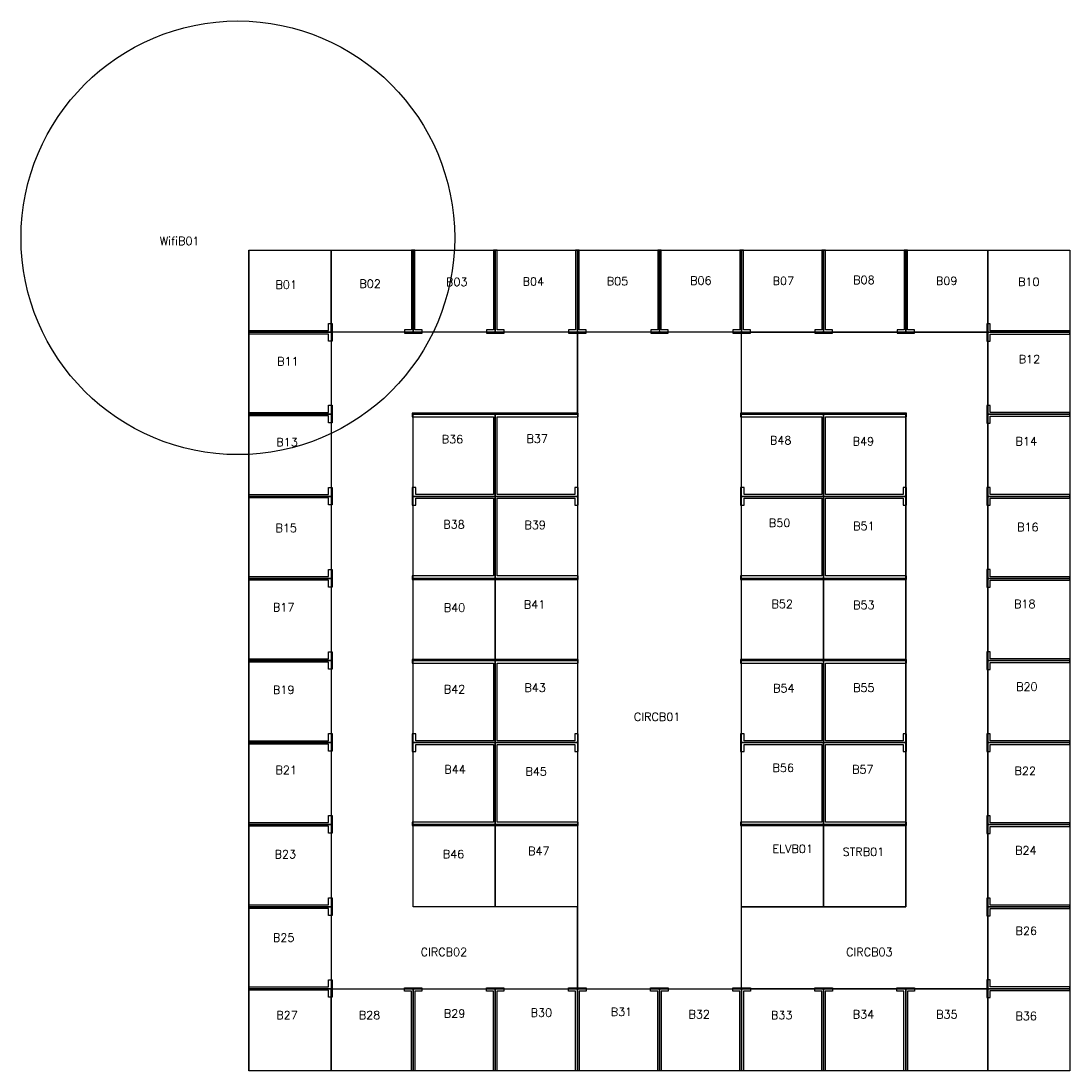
# Model space of a CAD drawing. Header units: millimetres. Extents: x -19427 to 70000, y 0 to 89527.
import ezdxf

# ---------------------------------------------------------------- set-up
doc = ezdxf.new("R2010")
doc.units = ezdxf.units.MM
for name, color, linetype in [('OUTLINE', 1, 'Continuous'), ('UNITLABELS', 122, 'Continuous'), ('UNITS', 5, 'Continuous'), ('WALLS', 7, 'Continuous'), ('ZONELABELS', 7, 'Continuous'), ('ZONES', 7, 'Continuous')]:
    doc.layers.add(name, color=color, linetype=linetype)
doc.styles.add('Annotative', font='romans.shx')

msp = doc.modelspace()

# ---------------------------------------------------------------- linework, layer by layer
at = {"layer": 'OUTLINE'}
msp.add_lwpolyline([(0, 0), (0, 70000), (70000, 70000), (70000, 0)], close=True, dxfattribs=at)
at = {"layer": 'UNITS'}
for points in [[(10, 62992), (10, 69990), (7008, 69990), (7008, 62992)], [(7008, 62992), (7008, 69990), (14006, 69990), (14006, 62992)], [(14006, 62992), (14006, 69990), (21004, 69990), (21004, 62992)], [(21004, 62992), (21004, 69990), (28002, 69990), (28002, 62992)], [(28002, 62992), (28002, 69990), (35000, 69990), (35000, 62992)], [(35000, 62992), (35000, 69990), (41998, 69990), (41998, 62992)], [(41998, 62992), (41998, 69990), (48996, 69990), (48996, 62992)], [(48996, 62992), (48996, 69990), (55994, 69990), (55994, 62992)], [(55994, 62992), (55994, 69990), (62992, 69990), (62992, 62992)], [(62992, 62992), (62992, 69990), (69990, 69990), (69990, 62992)], [(10, 55994), (10, 62992), (7008, 62992), (7008, 55994)], [(28002, 62992), (21004, 62992), (14006, 62992), (7008, 62992), (7008, 55994), (7008, 48996), (7008, 41998), (7008, 35000), (7008, 28002), (7008, 21004), (7008, 14006), (7008, 7008), (14006, 7008), (21004, 7008), (28002, 7008), (28002, 14006), (21004, 14006), (14006, 14006), (14006, 21004), (14006, 28002), (14006, 35000), (14006, 41998), (14006, 48996), (14006, 55994), (21004, 55994), (28002, 55994)], [(28002, 62992), (28002, 55994), (28002, 48996), (28002, 41998), (28002, 35000), (28002, 28002), (28002, 21004), (28002, 14006), (28002, 7008), (35000, 7008), (41998, 7008), (41998, 14006), (41998, 21004), (41998, 28002), (41998, 35000), (41998, 41998), (41998, 48996), (41998, 55994), (41998, 62992), (35000, 62992)], [(41998, 62992), (48996, 62992), (55994, 62992), (62992, 62992), (62992, 55994), (62992, 48996), (62992, 41998), (62992, 35000), (62992, 28002), (62992, 21004), (62992, 14006), (62992, 7008), (55994, 7008), (48996, 7008), (41998, 7008), (41998, 14006), (48996, 14006), (55994, 14006), (55994, 21004), (55994, 28002), (55994, 35000), (55994, 41998), (55994, 48996), (55994, 55994), (48996, 55994), (41998, 55994)], [(62992, 55994), (62992, 62992), (69990, 62992), (69990, 55994)], [(10, 48996), (10, 55994), (7008, 55994), (7008, 48996)], [(14006, 48996), (14006, 55994), (21004, 55994), (21004, 48996)], [(21004, 48996), (21004, 55994), (28002, 55994), (28002, 48996)], [(41998, 48996), (41998, 55994), (48996, 55994), (48996, 48996)], [(48996, 48996), (48996, 55994), (55994, 55994), (55994, 48996)], [(62992, 48996), (62992, 55994), (69990, 55994), (69990, 48996)], [(10, 41998), (10, 48996), (7008, 48996), (7008, 41998)], [(14006, 41998), (14006, 48996), (21004, 48996), (21004, 41998)], [(21004, 41998), (21004, 48996), (28002, 48996), (28002, 41998)], [(41998, 41998), (41998, 48996), (48996, 48996), (48996, 41998)], [(48996, 41998), (48996, 48996), (55994, 48996), (55994, 41998)], [(62992, 41998), (62992, 48996), (69990, 48996), (69990, 41998)], [(10, 35000), (10, 41998), (7008, 41998), (7008, 35000)], [(14006, 35000), (14006, 41998), (21004, 41998), (21004, 35000)], [(21004, 35000), (21004, 41998), (28002, 41998), (28002, 35000)], [(41998, 35000), (41998, 41998), (48996, 41998), (48996, 35000)], [(48996, 35000), (48996, 41998), (55994, 41998), (55994, 35000)], [(62992, 35000), (62992, 41998), (69990, 41998), (69990, 35000)], [(10, 28002), (10, 35000), (7008, 35000), (7008, 28002)], [(14006, 28002), (14006, 35000), (21004, 35000), (21004, 28002)], [(21004, 28002), (21004, 35000), (28002, 35000), (28002, 28002)], [(41998, 28002), (41998, 35000), (48996, 35000), (48996, 28002)], [(48996, 28002), (48996, 35000), (55994, 35000), (55994, 28002)], [(62992, 28002), (62992, 35000), (69990, 35000), (69990, 28002)], [(10, 21004), (10, 28002), (7008, 28002), (7008, 21004)], [(14006, 21004), (14006, 28002), (21004, 28002), (21004, 21004)], [(21004, 21004), (21004, 28002), (28002, 28002), (28002, 21004)], [(41998, 21004), (41998, 28002), (48996, 28002), (48996, 21004)], [(48996, 21004), (48996, 28002), (55994, 28002), (55994, 21004)], [(62992, 21004), (62992, 28002), (69990, 28002), (69990, 21004)], [(10, 14006), (10, 21004), (7008, 21004), (7008, 14006)], [(14006, 14006), (14006, 21004), (21004, 21004), (21004, 14006)], [(21004, 14006), (21004, 21004), (28002, 21004), (28002, 14006)], [(41998, 14006), (41998, 21004), (48996, 21004), (48996, 14006)], [(48996, 14006), (48996, 21004), (55994, 21004), (55994, 14006)], [(62992, 14006), (62992, 21004), (69990, 21004), (69990, 14006)], [(10, 7008), (10, 14006), (7008, 14006), (7008, 7008)], [(62992, 7008), (62992, 14006), (69990, 14006), (69990, 7008)], [(10, 10), (10, 7008), (7008, 7008), (7008, 10)], [(7008, 10), (7008, 7008), (14006, 7008), (14006, 10)], [(14006, 10), (14006, 7008), (21004, 7008), (21004, 10)], [(21004, 10), (21004, 7008), (28002, 7008), (28002, 10)], [(28002, 10), (28002, 7008), (35000, 7008), (35000, 10)], [(35000, 10), (35000, 7008), (41998, 7008), (41998, 10)], [(41998, 10), (41998, 7008), (48996, 7008), (48996, 10)], [(48996, 10), (48996, 7008), (55994, 7008), (55994, 10)], [(55994, 10), (55994, 7008), (62992, 7008), (62992, 10)], [(62992, 10), (62992, 7008), (69990, 7008), (69990, 10)]]:
    msp.add_lwpolyline(points, close=True, dxfattribs=at)
at = {"layer": 'WALLS'}
for points in [[(13861, 69980), (13861, 63200), (13261, 63200), (13261, 62900), (14761, 62900), (14761, 63200), (14161, 63200), (14161, 69980)], [(20852, 69980), (20852, 63200), (20252, 63200), (20252, 62900), (21752, 62900), (21752, 63200), (21152, 63200), (21152, 69980)], [(27855, 69980), (27855, 63200), (27255, 63200), (27255, 62900), (28755, 62900), (28755, 63200), (28155, 63200), (28155, 69980)], [(34857, 69980), (34857, 63200), (34257, 63200), (34257, 62900), (35757, 62900), (35757, 63200), (35157, 63200), (35157, 69980)], [(41862, 69980), (41862, 63200), (41262, 63200), (41262, 62900), (42762, 62900), (42762, 63200), (42162, 63200), (42162, 69980)], [(48850, 69980), (48850, 63200), (48250, 63200), (48250, 62900), (49750, 62900), (49750, 63200), (49150, 63200), (49150, 69980)], [(55853, 69980), (55853, 63200), (55253, 63200), (55253, 62900), (56753, 62900), (56753, 63200), (56153, 63200), (56153, 69980)], [(20, 63136), (6800, 63136), (6800, 63736), (7100, 63736), (7100, 62236), (6800, 62236), (6800, 62836), (20, 62836)], [(69980, 63117), (63200, 63117), (63200, 63717), (62900, 63717), (62900, 62217), (63200, 62217), (63200, 62817), (69980, 62817)], [(20, 56160), (6800, 56160), (6800, 56760), (7100, 56760), (7100, 55260), (6800, 55260), (6800, 55860), (20, 55860)], [(69980, 56141), (63200, 56141), (63200, 56741), (62900, 56741), (62900, 55241), (63200, 55241), (63200, 55841), (69980, 55841)], [(20854, 48847), (20854, 42217), (13924, 42217), (13924, 41917), (28084, 41917), (28084, 42217), (21154, 42217), (21154, 48847), (27784, 48847), (27784, 48247), (28084, 48247), (28084, 49747), (27784, 49747), (27784, 49147), (21154, 49147), (21154, 55777), (28084, 55777), (28084, 56077), (13924, 56077), (13924, 55777), (20854, 55777), (20854, 49147), (14224, 49147), (14224, 49747), (13924, 49747), (13924, 48247), (14224, 48247), (14224, 48847)], [(48846, 48847), (48846, 42217), (41916, 42217), (41916, 41917), (56076, 41917), (56076, 42217), (49146, 42217), (49146, 48847), (55776, 48847), (55776, 48247), (56076, 48247), (56076, 49747), (55776, 49747), (55776, 49147), (49146, 49147), (49146, 55777), (56076, 55777), (56076, 56077), (41916, 56077), (41916, 55777), (48846, 55777), (48846, 49147), (42216, 49147), (42216, 49747), (41916, 49747), (41916, 48247), (42216, 48247), (42216, 48847)], [(20, 49160), (6800, 49160), (6800, 49760), (7100, 49760), (7100, 48260), (6800, 48260), (6800, 48860), (20, 48860)], [(69980, 49141), (63200, 49141), (63200, 49741), (62900, 49741), (62900, 48241), (63200, 48241), (63200, 48841), (69980, 48841)], [(20, 42164), (6800, 42164), (6800, 42764), (7100, 42764), (7100, 41264), (6800, 41264), (6800, 41864), (20, 41864)], [(69980, 42146), (63200, 42146), (63200, 42746), (62900, 42746), (62900, 41246), (63200, 41246), (63200, 41846), (69980, 41846)], [(20, 35151), (6800, 35151), (6800, 35751), (7100, 35751), (7100, 34251), (6800, 34251), (6800, 34851), (20, 34851)], [(20854, 27852), (20854, 21222), (13924, 21222), (13924, 20922), (28084, 20922), (28084, 21222), (21154, 21222), (21154, 27852), (27784, 27852), (27784, 27252), (28084, 27252), (28084, 28752), (27784, 28752), (27784, 28152), (21154, 28152), (21154, 34782), (28084, 34782), (28084, 35082), (13924, 35082), (13924, 34782), (20854, 34782), (20854, 28152), (14224, 28152), (14224, 28752), (13924, 28752), (13924, 27252), (14224, 27252), (14224, 27852)], [(48846, 27852), (48846, 21222), (41916, 21222), (41916, 20922), (56076, 20922), (56076, 21222), (49146, 21222), (49146, 27852), (55776, 27852), (55776, 27252), (56076, 27252), (56076, 28752), (55776, 28752), (55776, 28152), (49146, 28152), (49146, 34782), (56076, 34782), (56076, 35082), (41916, 35082), (41916, 34782), (48846, 34782), (48846, 28152), (42216, 28152), (42216, 28752), (41916, 28752), (41916, 27252), (42216, 27252), (42216, 27852)], [(69980, 35132), (63200, 35132), (63200, 35732), (62900, 35732), (62900, 34232), (63200, 34232), (63200, 34832), (69980, 34832)], [(20, 28163), (6800, 28163), (6800, 28763), (7100, 28763), (7100, 27263), (6800, 27263), (6800, 27863), (20, 27863)], [(69980, 28145), (63200, 28145), (63200, 28745), (62900, 28745), (62900, 27245), (63200, 27245), (63200, 27845), (69980, 27845)], [(20, 21175), (6800, 21175), (6800, 21775), (7100, 21775), (7100, 20275), (6800, 20275), (6800, 20875), (20, 20875)], [(69980, 21156), (63200, 21156), (63200, 21756), (62900, 21756), (62900, 20256), (63200, 20256), (63200, 20856), (69980, 20856)], [(20, 14161), (6800, 14161), (6800, 14761), (7100, 14761), (7100, 13261), (6800, 13261), (6800, 13861), (20, 13861)], [(69980, 14143), (63200, 14143), (63200, 14743), (62900, 14743), (62900, 13243), (63200, 13243), (63200, 13843), (69980, 13843)], [(20, 7182), (6800, 7182), (6800, 7782), (7100, 7782), (7100, 6282), (6800, 6282), (6800, 6882), (20, 6882)], [(69980, 7163), (63200, 7163), (63200, 7763), (62900, 7763), (62900, 6263), (63200, 6263), (63200, 6863), (69980, 6863)], [(13853, 20), (13853, 6800), (13253, 6800), (13253, 7100), (14753, 7100), (14753, 6800), (14153, 6800), (14153, 20)], [(20844, 20), (20844, 6800), (20244, 6800), (20244, 7100), (21744, 7100), (21744, 6800), (21144, 6800), (21144, 20)], [(27847, 20), (27847, 6800), (27247, 6800), (27247, 7100), (28747, 7100), (28747, 6800), (28147, 6800), (28147, 20)], [(34849, 20), (34849, 6800), (34249, 6800), (34249, 7100), (35749, 7100), (35749, 6800), (35149, 6800), (35149, 20)], [(41853, 20), (41853, 6800), (41253, 6800), (41253, 7100), (42753, 7100), (42753, 6800), (42153, 6800), (42153, 20)], [(48842, 20), (48842, 6800), (48242, 6800), (48242, 7100), (49742, 7100), (49742, 6800), (49142, 6800), (49142, 20)], [(55845, 20), (55845, 6800), (55245, 6800), (55245, 7100), (56745, 7100), (56745, 6800), (56145, 6800), (56145, 20)]]:
    msp.add_lwpolyline(points, close=True, dxfattribs=at)
at = {"layer": 'ZONES'}
msp.add_circle((-939, 71039), 18488, dxfattribs=at)

# ---------------------------------------------------------------- texts
at = {"layer": 'UNITLABELS', "style": 'Annotative'}
for s, p in [('B01', (2267, 66693)), ('B02', (9416, 66772)), ('B03', (16803, 66931)), ('B04', (23336, 66965)), ('B05', (30504, 66992)), ('B06', (37617, 67045)), ('B07', (44649, 67018)), ('B08', (51517, 67099)), ('B09', (58572, 67018)), ('B10', (65573, 66937)), ('B12', (65626, 60339)), ('B11', (2407, 60159)), ('B13', (2336, 53266)), ('B36', (16437, 53518)), ('B37', (23664, 53562)), ('B48', (44420, 53428)), ('B49', (51468, 53339)), ('B14', (65361, 53344)), ('B15', (2266, 45951)), ('B38', (16571, 46252)), ('B39', (23485, 46207)), ('B50', (44331, 46385)), ('B51', (51513, 46118)), ('B16', (65494, 46025)), ('B17', (2054, 39192)), ('B40', (16615, 39157)), ('B41', (23440, 39424)), ('B52', (44554, 39471)), ('B53', (51512, 39382)), ('B18', (65228, 39470)), ('B20', (65405, 32418)), ('B19', (2053, 32148)), ('B42', (16616, 32200)), ('B43', (23485, 32333)), ('B54', (44687, 32286)), ('B55', (51512, 32331)), ('CIRCB01', (32823, 29847)), ('B21', (2264, 25315)), ('B44', (16660, 25369)), ('B56', (44641, 25502)), ('B57', (51421, 25368)), ('B45', (23574, 25191)), ('B22', (65272, 25242)), ('B23', (2193, 18132)), ('B46', (16526, 18142)), ('B47', (23797, 18409)), ('ELVB01', (44638, 18591)), ('STRB01', (50619, 18340)), ('B24', (65316, 18460)), ('B25', (2052, 11025)), ('B26', (65361, 11598)), ('CIRCB02', (14644, 9793)), ('CIRCB03', (50912, 9793)), ('B31', (30845, 4694)), ('B27', (2334, 4414)), ('B28', (9373, 4414)), ('B29', (16622, 4555)), ('B30', (24018, 4624)), ('B32', (37468, 4483)), ('B33', (44506, 4412)), ('B34', (51474, 4483)), ('B35', (58592, 4478)), ('B36', (65349, 4337))]:
    msp.add_text(s, height=700, dxfattribs=at).set_placement(p)
at = {"layer": 'ZONELABELS', "style": 'Annotative'}
msp.add_text('WifiB01', height=700, dxfattribs=at).set_placement((-7600, 70424))

doc.saveas('drawing.dxf')
